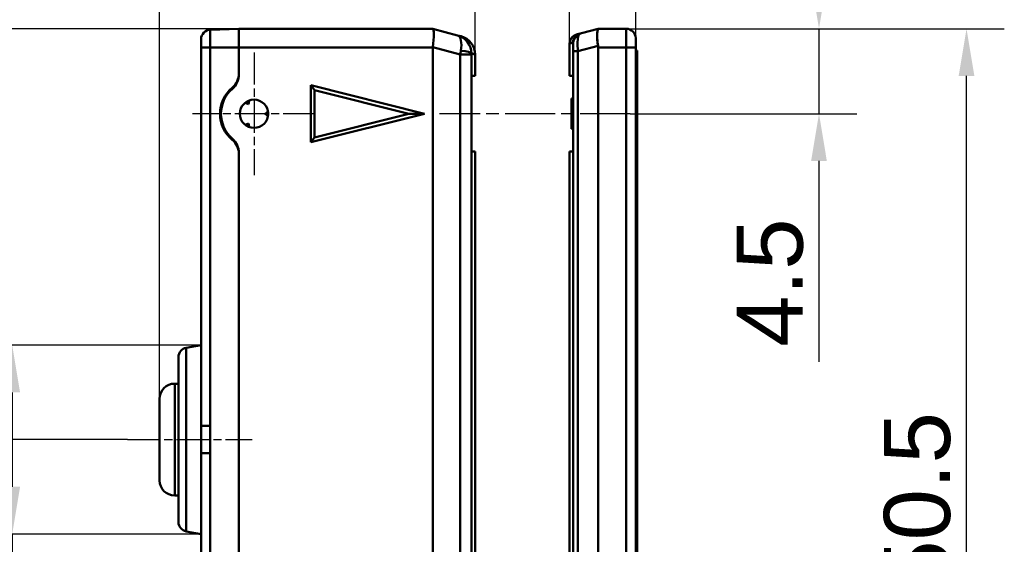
# Model space of a CAD drawing. Header units: millimetres. Extents: x -201 to 158, y 22 to 322.
# Tile 17 of 40: x -166 to -114, y 266 to 294. Entities that reach past the tile are written whole.
import ezdxf

# ---------------------------------------------------------------- set-up
doc = ezdxf.new("R2010")
doc.units = ezdxf.units.MM
doc.linetypes.add('CHAIN', pattern=[0.3543, 0.2362, -0.0295, 0.0591, -0.0295])
for name, color, linetype, lineweight in [('Bemaßungen(DIN)', 179, 'Continuous', 25), ('Mittellinie(DIN)', 179, 'CHAIN', 25), ('Mittelpunktmarkierung(DIN)', 179, 'Continuous', 25), ('Sichtbare Kanten(DIN)', 179, 'Continuous', 50)]:
    doc.layers.add(name, color=color, linetype=linetype, lineweight=lineweight)
doc.styles.add('STANDARD-BSI~0', font='arial.ttf')
doc.dimstyles.new('Katalogzeichnungen', dxfattribs={"dimtxt": 3.5, "dimasz": 2.5, "dimexe": 2, "dimexo": 0, "dimgap": 0.8, "dimtad": 1, "dimrnd": 1e-08, "dimdsep": 46, "dimtxsty": 'STANDARD-BSI~0', "dimcen": 0.09, "dimdle": 10, "dimclrd": 250, "dimclre": 250, "dimclrt": 250, "dimazin": 2, "dimtfac": 1, "dimtmove": 0, "dimatfit": 3, "dimfxl": 1, "dimtolj": 1, "dimtzin": 0, "dimlwd": 25, "dimlwe": 25, "dimarcsym": 0})

# ---------------------------------------------------------------- blocks, each defined once
blk = doc.blocks.new('*D4')
at = {"layer": 'Bemaßungen(DIN)', "color": 250, "linetype": 'Continuous', "lineweight": 25}
for p, q in [((-141.815, 292.142), (-141.815, 311.69)), ((-136.815, 292.721), (-136.815, 311.69)), ((-144.315, 309.69), (-146.815, 309.69)), ((-141.815, 309.69), (-136.815, 309.69)), ((-134.315, 309.69), (-131.815, 309.69))]:
    blk.add_line(p, q, dxfattribs=at)
at = {"layer": 'Bemaßungen(DIN)', "color": 250, "linetype": 'Continuous'}
for points in [[(-144.315, 310.106), (-144.315, 309.273), (-141.815, 309.69)], [(-134.315, 310.106), (-134.315, 309.273), (-136.815, 309.69)]]:
    blk.add_solid(points, dxfattribs=at)
at = {"layer": 'Defpoints', "color": 0, "linetype": 'Continuous'}
for p in [(-136.815, 309.69), (-136.815, 292.721), (-141.815, 292.142)]:
    blk.add_point(p, dxfattribs=at)
at = {"layer": 'Bemaßungen(DIN)', "color": 250, "linetype": 'Continuous', "lineweight": 25, "insert": (-140.476, 314.049), "char_height": 3.5, "attachment_point": 1, "style": 'STANDARD-BSI~0'}
blk.add_mtext('\\A1;5', dxfattribs=at)
blk = doc.blocks.new('*D5')
at = {"layer": 'Bemaßungen(DIN)', "color": 250, "linetype": 'Continuous', "lineweight": 25}
for p, q in [((-123.615, 296.01), (-123.615, 298.51)), ((-133.815, 293.51), (-121.615, 293.51)), ((-123.615, 293.51), (-123.615, 289.01)), ((-133.615, 289.01), (-121.615, 289.01)), ((-123.615, 286.51), (-123.615, 275.871))]:
    blk.add_line(p, q, dxfattribs=at)
at = {"layer": 'Bemaßungen(DIN)', "color": 250, "linetype": 'Continuous'}
for points in [[(-124.032, 296.01), (-123.199, 296.01), (-123.615, 293.51)], [(-124.032, 286.51), (-123.199, 286.51), (-123.615, 289.01)]]:
    blk.add_solid(points, dxfattribs=at)
at = {"layer": 'Defpoints', "color": 0, "linetype": 'Continuous'}
for p in [(-133.815, 293.51), (-133.615, 289.01), (-123.615, 289.01)]:
    blk.add_point(p, dxfattribs=at)
at = {"layer": 'Bemaßungen(DIN)', "color": 250, "linetype": 'Continuous', "lineweight": 25, "insert": (-127.975, 276.671), "char_height": 3.5, "attachment_point": 1, "rotation": 90, "style": 'STANDARD-BSI~0'}
blk.add_mtext('\\A1;4.5', dxfattribs=at)
blk = doc.blocks.new('*D6')
at = {"layer": 'Bemaßungen(DIN)', "color": 250, "linetype": 'Continuous', "lineweight": 25}
for p, q in [((-133.815, 293.51), (-113.807, 293.51)), ((-115.807, 245.51), (-115.807, 291.01)), ((-137.807, 243.01), (-113.807, 243.01))]:
    blk.add_line(p, q, dxfattribs=at)
at = {"layer": 'Bemaßungen(DIN)', "color": 250, "linetype": 'Continuous'}
for points in [[(-116.224, 291.01), (-115.391, 291.01), (-115.807, 293.51)], [(-116.224, 245.51), (-115.391, 245.51), (-115.807, 243.01)]]:
    blk.add_solid(points, dxfattribs=at)
at = {"layer": 'Defpoints', "color": 0, "linetype": 'Continuous'}
for p in [(-133.815, 293.51), (-115.807, 293.51), (-137.807, 243.01)]:
    blk.add_point(p, dxfattribs=at)
at = {"layer": 'Bemaßungen(DIN)', "color": 250, "linetype": 'Continuous', "lineweight": 25, "insert": (-120.181, 263.701), "char_height": 3.5, "attachment_point": 1, "rotation": 90, "style": 'STANDARD-BSI~0'}
blk.add_mtext('\\A1;50.5', dxfattribs=at)
blk = doc.blocks.new('*D13')
at = {"layer": 'Bemaßungen(DIN)', "color": 250, "linetype": 'Continuous', "lineweight": 25}
for p, q in [((-154.315, 293.51), (-175.92, 293.51)), ((-173.92, 291.01), (-173.92, 274.26)), ((-160.215, 271.76), (-175.92, 271.76))]:
    blk.add_line(p, q, dxfattribs=at)
at = {"layer": 'Bemaßungen(DIN)', "color": 250, "linetype": 'Continuous'}
for points in [[(-174.337, 291.01), (-173.503, 291.01), (-173.92, 293.51)], [(-174.337, 274.26), (-173.503, 274.26), (-173.92, 271.76)]]:
    blk.add_solid(points, dxfattribs=at)
at = {"layer": 'Defpoints', "color": 0, "linetype": 'Continuous'}
for p in [(-154.315, 293.51), (-173.92, 271.76), (-160.215, 271.76)]:
    blk.add_point(p, dxfattribs=at)
at = {"layer": 'Bemaßungen(DIN)', "color": 250, "linetype": 'Continuous', "lineweight": 25, "insert": (-178.294, 276.687), "char_height": 3.5, "attachment_point": 1, "rotation": 90, "style": 'STANDARD-BSI~0'}
blk.add_mtext('\\A1;21.75', dxfattribs=at)
blk = doc.blocks.new('*D14')
at = {"layer": 'Bemaßungen(DIN)', "color": 250, "linetype": 'Continuous', "lineweight": 25}
for p, q in [((-156.315, 276.76), (-168.315, 276.76)), ((-166.315, 274.26), (-166.315, 269.26)), ((-156.315, 266.76), (-168.315, 266.76)), ((-166.315, 266.76), (-166.315, 253.675))]:
    blk.add_line(p, q, dxfattribs=at)
at = {"layer": 'Bemaßungen(DIN)', "color": 250, "linetype": 'Continuous'}
for points in [[(-166.732, 274.26), (-165.899, 274.26), (-166.315, 276.76)], [(-166.732, 269.26), (-165.899, 269.26), (-166.315, 266.76)]]:
    blk.add_solid(points, dxfattribs=at)
at = {"layer": 'Defpoints', "color": 0, "linetype": 'Continuous'}
for p in [(-156.315, 276.76), (-166.315, 266.76), (-156.315, 266.76)]:
    blk.add_point(p, dxfattribs=at)
at = {"layer": 'Bemaßungen(DIN)', "color": 250, "linetype": 'Continuous', "lineweight": 25, "insert": (-172.382, 254.475), "char_height": 3.5, "attachment_point": 1, "rotation": 90, "style": 'STANDARD-BSI~0'}
blk.add_mtext('\\A1;\\fAIGDT|b0|i0;\\H3.5000;n\\fArial|b0|i0;\\H3.5000;10', dxfattribs=at)
blk = doc.blocks.new('*D15')
at = {"layer": 'Bemaßungen(DIN)', "color": 250, "linetype": 'Continuous', "lineweight": 25}
for p, q in [((-154.315, 293.51), (-184.12, 293.51)), ((-182.12, 250.01), (-182.12, 291.01)), ((-163.315, 247.51), (-184.12, 247.51))]:
    blk.add_line(p, q, dxfattribs=at)
at = {"layer": 'Bemaßungen(DIN)', "color": 250, "linetype": 'Continuous'}
for points in [[(-182.536, 291.01), (-181.703, 291.01), (-182.12, 293.51)], [(-182.536, 250.01), (-181.703, 250.01), (-182.12, 247.51)]]:
    blk.add_solid(points, dxfattribs=at)
at = {"layer": 'Defpoints', "color": 0, "linetype": 'Continuous'}
for p in [(-182.12, 293.51), (-154.315, 293.51), (-163.315, 247.51)]:
    blk.add_point(p, dxfattribs=at)
at = {"layer": 'Bemaßungen(DIN)', "color": 250, "linetype": 'Continuous', "lineweight": 25, "insert": (-186.494, 267.934), "char_height": 3.5, "attachment_point": 1, "rotation": 90, "style": 'STANDARD-BSI~0'}
blk.add_mtext('\\A1;46', dxfattribs=at)
blk = doc.blocks.new('*D16')
at = {"layer": 'Bemaßungen(DIN)', "color": 250, "linetype": 'Continuous', "lineweight": 25}
for p, q in [((-154.315, 293.51), (-198.48, 293.51)), ((-196.48, 291.01), (-196.48, 232.01)), ((-158.315, 229.51), (-198.48, 229.51))]:
    blk.add_line(p, q, dxfattribs=at)
at = {"layer": 'Bemaßungen(DIN)', "color": 250, "linetype": 'Continuous'}
for points in [[(-196.896, 291.01), (-196.063, 291.01), (-196.48, 293.51)], [(-196.896, 232.01), (-196.063, 232.01), (-196.48, 229.51)]]:
    blk.add_solid(points, dxfattribs=at)
at = {"layer": 'Defpoints', "color": 0, "linetype": 'Continuous'}
for p in [(-154.315, 293.51), (-196.48, 229.51), (-158.315, 229.51)]:
    blk.add_point(p, dxfattribs=at)
at = {"layer": 'Bemaßungen(DIN)', "color": 250, "linetype": 'Continuous', "lineweight": 25, "insert": (-200.854, 259.001), "char_height": 3.5, "attachment_point": 1, "rotation": 90, "style": 'STANDARD-BSI~0'}
blk.add_mtext('\\A1;64', dxfattribs=at)
blk = doc.blocks.new('*D17')
at = {"layer": 'Bemaßungen(DIN)', "color": 250, "linetype": 'Continuous', "lineweight": 25}
for p, q in [((-158.515, 273.92), (-158.515, 319.493)), ((-133.315, 292.51), (-133.315, 319.493)), ((-135.815, 317.493), (-156.015, 317.493))]:
    blk.add_line(p, q, dxfattribs=at)
at = {"layer": 'Bemaßungen(DIN)', "color": 250, "linetype": 'Continuous'}
for points in [[(-156.015, 317.91), (-156.015, 317.077), (-158.515, 317.493)], [(-135.815, 317.91), (-135.815, 317.077), (-133.315, 317.493)]]:
    blk.add_solid(points, dxfattribs=at)
at = {"layer": 'Defpoints', "color": 0, "linetype": 'Continuous'}
for p in [(-158.515, 317.493), (-133.315, 292.51), (-158.515, 273.92)]:
    blk.add_point(p, dxfattribs=at)
at = {"layer": 'Bemaßungen(DIN)', "color": 250, "linetype": 'Continuous', "lineweight": 25, "insert": (-150.473, 321.867), "char_height": 3.5, "attachment_point": 1, "style": 'STANDARD-BSI~0'}
blk.add_mtext('\\A1;25.2', dxfattribs=at)
blk = doc.blocks.new('*D21')
at = {"layer": 'Bemaßungen(DIN)', "color": 250, "linetype": 'Continuous', "lineweight": 25}
for p, q in [((-136.815, 292.721), (-136.815, 304.721)), ((-133.315, 293.01), (-133.315, 304.721)), ((-139.315, 302.721), (-141.815, 302.721)), ((-136.815, 302.721), (-133.315, 302.721)), ((-130.815, 302.721), (-120.32, 302.721))]:
    blk.add_line(p, q, dxfattribs=at)
at = {"layer": 'Bemaßungen(DIN)', "color": 250, "linetype": 'Continuous'}
for points in [[(-139.315, 303.137), (-139.315, 302.304), (-136.815, 302.721)], [(-130.815, 303.137), (-130.815, 302.304), (-133.315, 302.721)]]:
    blk.add_solid(points, dxfattribs=at)
at = {"layer": 'Defpoints', "color": 0, "linetype": 'Continuous'}
for p in [(-133.315, 302.721), (-133.315, 293.01), (-136.815, 292.721)]:
    blk.add_point(p, dxfattribs=at)
at = {"layer": 'Bemaßungen(DIN)', "color": 250, "linetype": 'Continuous', "lineweight": 25, "insert": (-127.515, 307.097), "char_height": 3.5, "attachment_point": 1, "style": 'STANDARD-BSI~0'}
blk.add_mtext('\\A1;3.5', dxfattribs=at)

msp = doc.modelspace()

# ---------------------------------------------------------------- linework, layer by layer
at = {"layer": 'Mittellinie(DIN)', "linetype": 'CHAIN', "ltscale": 11.206182}
msp.add_line((-133.6155, 289.0099), (-143.7003, 289.0099), dxfattribs=at)
at = {"layer": 'Mittellinie(DIN)', "linetype": 'CHAIN', "ltscale": 7.333869}
msp.add_line((-160.2155, 271.7599), (-153.6155, 271.7599), dxfattribs=at)
at = {"layer": 'Mittelpunktmarkierung(DIN)', "linetype": 'CHAIN', "ltscale": 7.222748}
for p, q in [((-153.5155, 292.2599), (-153.5155, 285.7599)), ((-150.2655, 289.0099), (-156.7655, 289.0099))]:
    msp.add_line(p, q, dxfattribs=at)
at = {"layer": 'Sichtbare Kanten(DIN)'}
for p, q in [((-154.3155, 293.5099), (-155.8329, 293.457)), ((-154.3155, 293.5099), (-155.8329, 293.457)), ((-154.3155, 293.5099), (-155.8329, 293.457)), ((-155.8329, 293.457), (-155.8329, 292.5099)), ((-155.8329, 292.5099), (-155.8329, 293.457)), ((-155.8329, 293.457), (-155.8329, 292.5099)), ((-155.8329, 292.5099), (-155.8329, 293.457)), ((-154.3155, 292.5099), (-154.3155, 293.5099)), ((-154.3155, 293.5099), (-154.3155, 292.5099)), ((-154.3155, 293.5099), (-154.3155, 292.5099)), ((-144.0556, 293.5099), (-154.3155, 293.5099)), ((-154.3155, 292.5099), (-154.3155, 293.5099)), ((-144.0556, 293.5099), (-144.0535, 293.5094)), ((-144.0556, 293.5099), (-144.0535, 293.5094)), ((-142.7402, 293.1575), (-144.0535, 293.5094)), ((-142.7402, 293.1575), (-144.0535, 293.5094)), ((-135.2994, 293.5105), (-136.1863, 293.2729)), ((-133.8155, 293.5099), (-135.3016, 293.5099)), ((-133.8155, 293.5099), (-133.8155, 292.5099)), ((-133.8155, 292.5099), (-133.8155, 293.5099)), ((-156.3155, 292.5099), (-156.3155, 292.9573)), ((-156.3155, 292.5099), (-156.3155, 292.9573)), ((-156.3155, 292.9573), (-156.3155, 292.5099)), ((-142.5576, 293.1086), (-142.7402, 293.1575)), ((-142.5576, 293.1086), (-142.7402, 293.1575)), ((-136.2725, 293.2498), (-136.4444, 293.2037)), ((-133.3155, 293.0099), (-133.3155, 292.5099)), ((-155.8329, 292.5099), (-156.3155, 292.5099)), ((-156.3155, 292.5099), (-155.8329, 292.5099)), ((-156.3155, 292.5099), (-156.3155, 272.4839)), ((-155.8329, 292.5099), (-156.3155, 292.5099)), ((-156.3155, 272.4839), (-156.3155, 292.5099)), ((-155.8329, 292.5099), (-154.3155, 292.5099)), ((-154.3155, 292.5099), (-155.8329, 292.5099)), ((-155.8329, 292.5099), (-155.8329, 272.4839)), ((-154.3155, 292.5099), (-155.8329, 292.5099)), ((-155.8329, 292.5099), (-155.8329, 272.4839)), ((-155.8329, 272.4839), (-155.8329, 292.5099)), ((-155.8329, 292.5099), (-154.3155, 292.5099)), ((-154.3155, 291.089), (-154.3155, 292.5099)), ((-154.3155, 292.5099), (-144.0556, 292.5099)), ((-154.3155, 292.5099), (-154.3155, 291.1547)), ((-154.3155, 291.1547), (-154.3155, 292.5099)), ((-154.3155, 291.1547), (-154.3155, 292.5099)), ((-154.3155, 291.089), (-154.3155, 292.5099)), ((-154.3155, 292.5099), (-144.0556, 292.5099)), ((-154.3155, 292.5099), (-144.0556, 292.5099)), ((-144.0556, 292.5099), (-144.0556, 240.6723)), ((-144.0556, 292.5099), (-144.0556, 240.6723)), ((-144.0556, 292.5099), (-144.0556, 240.6723)), ((-142.5985, 292.1536), (-144.0535, 292.5435)), ((-144.0535, 292.5435), (-142.5985, 292.1536)), ((-136.8155, 292.7205), (-136.6426, 292.7668)), ((-136.8155, 292.7205), (-136.6426, 292.7668)), ((-136.8155, 291.0099), (-136.8155, 292.7205)), ((-136.3707, 292.3222), (-135.3097, 292.6065)), ((-136.3707, 292.3222), (-135.3097, 292.6065)), ((-135.3016, 292.5099), (-133.8155, 292.5099)), ((-135.3016, 230.01), (-135.3016, 292.5099)), ((-135.3016, 292.5099), (-133.8155, 292.5099)), ((-135.3016, 292.5099), (-135.3016, 230.01)), ((-133.8155, 292.5099), (-133.8155, 231.5099)), ((-133.3155, 292.5099), (-133.8155, 292.5099)), ((-133.8155, 292.5099), (-133.3155, 292.5099)), ((-133.8155, 292.5099), (-133.8155, 231.5099)), ((-133.3155, 231.5099), (-133.3155, 292.5099)), ((-133.2355, 292.3599), (-133.3155, 292.3599)), ((-133.2355, 292.3599), (-133.3155, 292.3599)), ((-133.2355, 292.3599), (-133.3155, 292.3599)), ((-133.2355, 292.3599), (-133.3155, 292.3599)), ((-133.2355, 291.8599), (-133.2355, 292.3599)), ((-133.2355, 292.3599), (-133.2355, 291.8599)), ((-133.2355, 292.3599), (-133.2355, 291.8599)), ((-133.2355, 291.8599), (-133.2355, 292.3599)), ((-142.5985, 241.9091), (-142.5985, 292.1536)), ((-142.5985, 292.1536), (-142.5985, 241.9091)), ((-142.5985, 292.1536), (-142.0064, 292.1536)), ((-142.0064, 292.1536), (-142.5985, 292.1536)), ((-142.0064, 243.1578), (-142.0064, 292.1536)), ((-142.0064, 292.1536), (-142.0064, 291.0099)), ((-142.0062, 292.1932), (-141.8155, 292.1421)), ((-141.8155, 292.1421), (-142.0062, 292.1932)), ((-141.8155, 291.0099), (-141.8155, 292.1421)), ((-136.3707, 292.3222), (-136.6202, 292.3222)), ((-136.6202, 292.3222), (-136.3707, 292.3222)), ((-136.6202, 292.3222), (-136.6202, 243.0746)), ((-136.6202, 292.3222), (-136.6202, 291.0099)), ((-136.3707, 241.7598), (-136.3707, 292.3222)), ((-136.3707, 241.7598), (-136.3707, 292.3222)), ((-133.3155, 291.8599), (-133.2355, 291.8599)), ((-133.3155, 291.8599), (-133.2355, 291.8599)), ((-133.3155, 291.8599), (-133.2355, 291.8599)), ((-133.2355, 237.2099), (-133.2355, 291.8599)), ((-133.2355, 291.8599), (-133.2355, 237.2099)), ((-133.2355, 291.8599), (-133.2355, 237.2099)), ((-154.3571, 290.8692), (-154.3399, 290.8692)), ((-154.3571, 290.8692), (-154.3399, 290.8692)), ((-154.3571, 290.8692), (-154.3399, 290.8692)), ((-142.0064, 291.0099), (-141.8155, 291.0099)), ((-142.0064, 291.0099), (-141.8155, 291.0099)), ((-142.0064, 287.0099), (-142.0064, 291.0099)), ((-136.6202, 291.0099), (-136.8155, 291.0099)), ((-136.8155, 291.0099), (-136.6202, 291.0099)), ((-136.6202, 291.0099), (-136.6202, 287.0099)), ((-144.4909, 289.0099), (-150.5155, 290.5161)), ((-150.5155, 290.5161), (-150.5155, 287.5038)), ((-144.4909, 289.0099), (-150.5155, 290.5161)), ((-150.3155, 290.2599), (-150.5155, 290.5161)), ((-150.5155, 290.5161), (-150.3155, 290.2599)), ((-150.5155, 290.5161), (-150.5155, 287.5038)), ((-144.4909, 289.0099), (-150.5155, 290.5161)), ((-150.5155, 290.5161), (-150.5155, 287.5038)), ((-150.3155, 290.2599), (-145.3155, 289.0099)), ((-150.3155, 287.7599), (-150.3155, 290.2599)), ((-150.3155, 290.2599), (-150.3155, 287.7599)), ((-145.3155, 289.0099), (-150.3155, 290.2599)), ((-136.7155, 288.2099), (-136.7155, 289.8099)), ((-136.6202, 289.8099), (-136.7155, 289.8099)), ((-153.9909, 289.5889), (-153.8122, 289.5239)), ((-153.9909, 289.5889), (-153.8122, 289.5239)), ((-153.9909, 289.5889), (-153.8122, 289.5239)), ((-153.8122, 289.5239), (-153.7792, 289.7111)), ((-153.8122, 289.5239), (-153.7792, 289.7111)), ((-153.8122, 289.5239), (-153.7792, 289.7111)), ((-152.7764, 289.1321), (-152.922, 289.0099)), ((-152.7764, 289.1321), (-152.922, 289.0099)), ((-152.922, 289.0099), (-152.7764, 288.8877)), ((-152.922, 289.0099), (-152.7764, 288.8877)), ((-150.5155, 287.5038), (-144.4909, 289.0099)), ((-150.5155, 287.5038), (-144.4909, 289.0099)), ((-150.5155, 287.5038), (-144.4909, 289.0099)), ((-150.3155, 287.7599), (-145.3155, 289.0099)), ((-145.3155, 289.0099), (-150.3155, 287.7599)), ((-144.4909, 289.0099), (-145.3155, 289.0099)), ((-145.3155, 289.0099), (-144.4909, 289.0099)), ((-153.8122, 288.496), (-153.9909, 288.431)), ((-153.8122, 288.496), (-153.9909, 288.431)), ((-153.8122, 288.496), (-153.9909, 288.431)), ((-153.7792, 288.3088), (-153.8122, 288.496)), ((-153.7792, 288.3088), (-153.8122, 288.496)), ((-153.7792, 288.3088), (-153.8122, 288.496)), ((-136.6202, 288.2099), (-136.7155, 288.2099)), ((-150.3155, 287.7599), (-150.5155, 287.5038)), ((-150.5155, 287.5038), (-150.3155, 287.7599)), ((-154.3155, 252.7061), (-154.3155, 286.9309)), ((-154.3155, 252.7061), (-154.3155, 286.9309)), ((-154.3155, 252.7061), (-154.3155, 286.9309)), ((-154.3155, 253.8608), (-154.3155, 286.8652)), ((-154.3155, 253.8608), (-154.3155, 286.8652)), ((-142.0064, 287.0099), (-142.0064, 243.1578)), ((-141.8155, 287.0099), (-142.0064, 287.0099)), ((-141.8155, 243.8099), (-141.8155, 287.0099)), ((-136.8155, 244.0099), (-136.8155, 287.0099)), ((-136.8155, 287.0099), (-136.6202, 287.0099)), ((-136.6202, 287.0099), (-136.8155, 287.0099)), ((-136.6202, 287.0099), (-136.6202, 243.0746)), ((-157.1023, 276.6212), (-156.3155, 276.7599)), ((-157.1023, 276.6212), (-156.3155, 276.7599)), ((-157.1023, 266.8987), (-157.1023, 276.6212)), ((-157.1023, 276.6212), (-157.1023, 266.8987)), ((-157.1023, 276.6212), (-157.1023, 266.8987)), ((-157.1023, 266.8987), (-157.1023, 276.6212)), ((-157.5155, 276.1288), (-157.5155, 267.3911)), ((-157.5155, 267.3911), (-157.5155, 276.1288)), ((-157.5155, 267.3911), (-157.5155, 276.1288)), ((-157.5155, 276.1288), (-157.5155, 267.3911)), ((-157.7155, 268.7999), (-157.7155, 274.7199)), ((-157.7155, 274.7199), (-157.5155, 274.7199)), ((-157.7155, 274.7199), (-157.7155, 268.7999)), ((-157.7155, 268.7999), (-157.7155, 274.7199)), ((-157.7155, 274.7199), (-157.5155, 274.7199)), ((-157.7155, 274.7199), (-157.7155, 268.7999)), ((-158.5155, 273.9199), (-158.5155, 269.5999)), ((-158.5155, 269.5999), (-158.5155, 273.9199)), ((-158.5155, 269.5999), (-158.5155, 273.9199)), ((-158.5155, 273.9199), (-158.5155, 269.5999)), ((-156.3155, 272.4839), (-156.3155, 271.036)), ((-156.3155, 272.4839), (-155.8329, 272.4839)), ((-156.3155, 271.036), (-156.3155, 272.4839)), ((-156.3155, 272.4839), (-155.8329, 272.4839)), ((-156.3155, 271.036), (-156.3155, 272.4839)), ((-155.8329, 272.4839), (-156.3155, 272.4839)), ((-156.3155, 272.4839), (-156.3155, 271.036)), ((-155.8329, 271.036), (-156.3155, 271.036)), ((-155.8329, 271.036), (-156.3155, 271.036)), ((-156.3155, 271.036), (-155.8329, 271.036)), ((-156.3155, 271.036), (-156.3155, 251.5514)), ((-155.8329, 271.036), (-155.8329, 251.83)), ((-155.8329, 271.036), (-155.8329, 251.83)), ((-155.8329, 251.83), (-155.8329, 271.036)), ((-157.7155, 268.7999), (-157.5155, 268.7999)), ((-157.7155, 268.7999), (-157.5155, 268.7999)), ((-157.1023, 266.8987), (-156.3155, 266.7599)), ((-157.1023, 266.8987), (-156.3155, 266.7599))]:
    msp.add_line(p, q, dxfattribs=at)
msp.add_circle((-153.5155, 289.0099), 0.75, dxfattribs=at)
msp.add_circle((-153.5155, 289.0099), 0.75, dxfattribs=at)
msp.add_circle((-153.5155, 289.0099), 0.75, dxfattribs=at)
for centre, radius, start, end in [((-155.8155, 292.9573), 0.5, 92, 180), ((-155.8155, 292.9573), 0.5, 92, 180), ((-155.8155, 292.9573), 0.5, 92, 180), ((-133.8155, 293.0099), 0.5, 0, 90), ((-155.3155, 291.1547), 1, 310.0052, 0), ((-155.3155, 291.1547), 1, 310.0052, 0), ((-155.3155, 291.1547), 1, 310.0052, 0), ((-155.3155, 291.089), 1, 310.88519, 0), ((-155.3155, 291.089), 1, 310.88519, 0), ((-153.5155, 289.0099), 1.8, 130.0052, 229.9948), ((-153.5155, 289.0099), 1.8, 130.0052, 229.9948), ((-153.5155, 289.0099), 1.75, 130.88519, 229.11481), ((-153.5155, 289.0099), 1.75, 130.88519, 229.11481), ((-153.5155, 289.0099), 1.75, 130.88519, 229.11481), ((-153.5155, 289.0099), 0.7411, 110.97558, 129.01767), ((-153.5155, 289.0099), 0.7411, 110.97558, 129.01767), ((-153.5155, 289.0099), 0.71, 112.49873, 127.50127), ((-153.5155, 289.0099), 0.71, 112.49873, 127.50127), ((-153.5155, 289.0099), 0.71, 352.49873, 7.50127), ((-153.5155, 289.0099), 0.71, 352.49873, 7.50127), ((-153.5155, 289.0099), 0.7411, 350.98386, 9.01614), ((-153.5155, 289.0099), 0.7411, 350.98386, 9.01614), ((-153.5155, 289.0099), 0.7411, 230.98233, 249.02442), ((-153.5155, 289.0099), 0.7411, 230.98233, 249.02442), ((-153.5155, 289.0099), 0.71, 232.49873, 247.50127), ((-153.5155, 289.0099), 0.71, 232.49873, 247.50127), ((-155.3155, 286.9309), 1, 0, 49.11481), ((-155.3155, 286.9309), 1, 0, 49.11481), ((-155.3155, 286.8652), 1, 0, 49.9948), ((-155.3155, 286.8652), 1, 0, 49.9948), ((-155.3155, 286.8652), 1, 0, 49.9948), ((-157.0155, 276.1288), 0.5, 100, 180), ((-157.0155, 276.1288), 0.5, 100, 180), ((-157.7155, 273.9199), 0.8, 90, 180), ((-157.7155, 273.9199), 0.8, 90, 180), ((-157.7155, 269.5999), 0.8, 180, 270), ((-157.7155, 269.5999), 0.8, 180, 270), ((-157.0155, 267.3911), 0.5, 180, 260), ((-157.0155, 267.3911), 0.5, 180, 260)]:
    msp.add_arc(centre, radius, start, end, dxfattribs=at)
for centre, major_axis, ratio, start_param, end_param in [((-144.1873, 292.5099), (0.1316, 0.9999), 0.127312, 4.7626671, 6.2664259), ((-144.1873, 292.5099), (-0.1316, -0.9999), 0.127312, 1.6210745, 3.1248333), ((-142.999, 292.1916), (-0.2588, -0.9659), 0.3935757, 1.8323407, 3.1415927), ((-142.999, 292.1916), (0.2588, 0.9659), 0.9923095, 4.9739333, 6.2831853), ((-142.999, 292.1916), (-0.2588, -0.9659), 0.9923095, 1.8323407, 3.1415927), ((-142.999, 292.1916), (0.2588, 0.9659), 0.3935757, 4.9739333, 6.2831853), ((-142.8164, 292.1426), (-0.9669, 0.2591), 0.99898, 3.403137, 4.712389), ((-136.315, 292.7208), (-0.4835, -0.1295), 0.99898, 4.712389, 6.0216409), ((-136.315, 292.7208), (-0.4835, -0.1295), 0.99898, 4.712389, 6.0216409), ((-136.1431, 292.7668), (-0.1294, 0.483), 0.99898, 0, 1.309252), ((-136.1431, 292.7668), (-0.1294, 0.483), 0.99898, 0, 1.309252), ((-136.1341, 292.7333), (-0.4962, -0.0612), 0.9418346, 5.0231308, 6.1530282), ((-136.1341, 292.7333), (-0.4962, -0.0612), 0.9418346, 5.0231308, 6.1530282), ((-136.1466, 292.2483), (0.1196, -1.0027), 0.212769, 3.5473518, 4.6132641), ((-136.1466, 292.2483), (-0.1196, 1.0027), 0.212769, 0.4057592, 1.4716714), ((-135.9275, 292.307), (-0.2588, 0.9659), 0.4870585, 0, 0.3751106), ((-140.3236, 292.5099), (-3.7321, 0), 0.2679492, 6.2496666, 6.2831853), ((-140.3236, 292.5099), (-3.7321, 0), 0.2679492, 6.2496666, 6.2831853), ((-136.667, 290.2313), (0.0247, 2.5356), 0.0218813, 6.1203639, 6.2892746), ((-136.6461, 292.2483), (0.0037, 0.5186), 0.0493543, 4.8557637, 5.9216759), ((-136.6461, 292.2483), (0.0037, 0.5186), 0.0493543, 4.8557637, 5.9216759), ((-137.0337, 292.5099), (-1.7321, 0), 0.5773503, 3.1415927, 3.2382743), ((-137.0337, 292.5099), (-1.7321, 0), 0.5773503, 3.1415927, 3.2382743), ((-142.7964, 292.1373), (-0.2045, -0.9804), 0.1904206, 1.6271191, 1.821626), ((-142.7964, 292.1373), (0.2045, 0.9804), 0.1904206, 4.7687118, 4.9632186), ((-142.8054, 292.1932), (0.8, -0.0071), 0.198875, 0.0445232, 1.2671014), ((-142.8054, 292.1932), (0.8, -0.0071), 0.198875, 0.0445232, 1.2671014), ((-141.9972, 292.1373), (-0.0007, 0.2072), 0.0440021, 1.2972978, 1.4918047), ((-141.9972, 292.1373), (0.0007, -0.2072), 0.0440021, 4.4388904, 4.6333973)]:
    msp.add_ellipse(centre, major_axis=major_axis, ratio=ratio, start_param=start_param, end_param=end_param, dxfattribs=at)
for points, knots in [([(-135.3016, 293.5099), (-135.3005, 293.5099), (-135.3081, 293.5055), (-135.3233, 293.447), (-135.3384, 293.3884), (-135.3473, 293.3107), (-135.3521, 293.2323), (-135.3616, 293.0757), (-135.3478, 292.8334), (-135.3097, 292.6065)], [0, 0, 0, 0, 0.25, 0.25, 0.25, 0.5, 0.5, 0.5, 1, 1, 1, 1]), ([(-135.3097, 292.6065), (-135.3181, 292.6561), (-135.3252, 292.7057), (-135.3311, 292.7539), (-135.3441, 292.8594), (-135.3515, 292.9621), (-135.3539, 293.0536), (-135.3563, 293.1477), (-135.3535, 293.2326), (-135.347, 293.3011), (-135.3407, 293.3678), (-135.3306, 293.4208), (-135.3208, 293.456), (-135.311, 293.4914), (-135.2999, 293.5099), (-135.3016, 293.5099)], [0, 0, 0, 0, 0.1019298, 0.1019298, 0.1019298, 0.3245055, 0.3245055, 0.3245055, 0.5534079, 0.5534079, 0.5534079, 0.7763134, 0.7763134, 0.7763134, 1, 1, 1, 1]), ([(-155.8329, 272.4839), (-155.8329, 272.4223), (-155.8334, 272.3016), (-155.8344, 272.1411), (-155.8353, 271.9806), (-155.8357, 271.8599), (-155.8357, 271.7453), (-155.8357, 271.5161), (-155.8348, 271.2747), (-155.8329, 271.036)], [0, 0, 0, 0, 0.25, 0.25, 0.25, 0.5, 0.5, 0.5, 1, 1, 1, 1]), ([(-155.8329, 271.036), (-155.8329, 271.2773), (-155.8357, 271.5186), (-155.8357, 272.0012), (-155.8329, 272.2426), (-155.8329, 272.4839)], [-0.0033935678, -0.0033935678, -0.0033935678, -0.0033935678, -0.0026620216, -0.0026620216, -0.0019304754, -0.0019304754, -0.0019304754, -0.0019304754]), ([(-155.8329, 272.4839), (-155.8329, 272.4223), (-155.8334, 272.3016), (-155.8344, 272.1411), (-155.8353, 271.9806), (-155.8357, 271.8599), (-155.8357, 271.7453), (-155.8357, 271.5161), (-155.8348, 271.2747), (-155.8329, 271.036)], [0, 0, 0, 0, 0.25, 0.25, 0.25, 0.5, 0.5, 0.5, 1, 1, 1, 1]), ([(-155.8329, 271.036), (-155.8329, 271.2773), (-155.8357, 271.5186), (-155.8357, 272.0012), (-155.8329, 272.2426), (-155.8329, 272.4839)], [-0.0033935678, -0.0033935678, -0.0033935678, -0.0033935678, -0.0026620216, -0.0026620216, -0.0019304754, -0.0019304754, -0.0019304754, -0.0019304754])]:
    msp.add_open_spline(points, degree=3, knots=knots, dxfattribs=at)
for points in [[(-136.3407, 293.1596), (-136.3184, 293.2143), (-136.2954, 293.2437), (-136.2725, 293.2498)], [(-136.6426, 292.7668), (-136.6395, 292.7677), (-136.6365, 292.7565), (-136.6336, 292.7333)]]:
    msp.add_open_spline(points, degree=3, dxfattribs=at)

# ---------------------------------------------------------------- dimensions: what is measured, and where the dimension line sits
at = {"layer": 'Bemaßungen(DIN)', "color": 250, "linetype": 'Continuous', "lineweight": 25}
for base, p1, p2, override, picture, middle in [((-158.5155, 317.4934), (-133.3155, 292.5099), (-158.5155, 273.9199), {"dimdec": 2, "dimtp": 0, "dimtm": 0, "dimtdec": 2, "dimtofl": 0, "dimatfit": 1}, '*D17', (-145.9155, 317.4934)), ((-136.8155, 309.6895), (-141.8155, 292.1421), (-136.8155, 292.7205), {"dimdec": 2, "dimtp": 0, "dimtm": 0, "dimtdec": 2, "dimtofl": 1, "dimatfit": 1}, '*D4', (-139.3155, 309.6895)), ((-133.3155, 302.7205), (-136.8155, 292.7205), (-133.3155, 293.0099), {"dimdec": 2, "dimtp": 0, "dimtm": 0, "dimtdec": 2, "dimtofl": 1, "dimatfit": 1}, '*D21', (-124.3175, 302.7205))]:
    dim = msp.add_linear_dim(base=base, p1=p1, p2=p2, dimstyle='Katalogzeichnungen', override=override, dxfattribs=at)
    dim.commit()
    dim.dimension.update_dxf_attribs({"geometry": picture, "text_midpoint": middle, "dimtype": 160})
for base, p1, p2, angle, override, picture, middle in [((-123.6155, 289.0099), (-133.8155, 293.5099), (-133.6155, 289.0099), 90, {"dimdec": 2, "dimtp": 0, "dimtm": 0, "dimtdec": 2, "dimtofl": 1, "dimatfit": 1}, '*D5', (-123.6155, 279.9403)), ((-196.4798, 229.5099), (-154.3155, 293.5099), (-158.3155, 229.5099), 90, {"dimdec": 2, "dimtp": 0, "dimtm": 0, "dimtdec": 2, "dimtofl": 0, "dimatfit": 1}, '*D16', (-196.4798, 261.5099)), ((-182.1195, 293.5099), (-163.3155, 247.5099), (-154.3155, 293.5099), 90, {"dimdec": 2, "dimtp": 0, "dimtm": 0, "dimtdec": 2, "dimtofl": 0, "dimatfit": 1}, '*D15', (-182.1195, 270.5099)), ((-173.9202, 271.7599), (-154.3155, 293.5099), (-160.2155, 271.7599), 90, {"dimdec": 2, "dimtp": 0, "dimtm": 0, "dimtdec": 2, "dimtofl": 0, "dimatfit": 1}, '*D13', (-173.9202, 282.6349)), ((-115.8072, 293.5099), (-137.8072, 243.0099), (-133.8155, 293.5099), 270, {"dimdec": 2, "dimtp": 0, "dimtm": 0, "dimtdec": 2, "dimtofl": 0, "dimatfit": 1}, '*D6', (-115.8072, 268.2599))]:
    dim = msp.add_linear_dim(base=base, p1=p1, p2=p2, angle=angle, dimstyle='Katalogzeichnungen', override=override, dxfattribs=at)
    dim.commit()
    dim.dimension.update_dxf_attribs({"geometry": picture, "text_midpoint": middle, "dimtype": 160})
dim = msp.add_linear_dim(base=(-166.3155, 266.7599), p1=(-156.3155, 276.7599), p2=(-156.3155, 266.7599), angle=90, text='\\fAIGDT|b0|i0;\\H3.5000;n\\fArial|b0|i0;\\H3.5000;<>', dimstyle='Katalogzeichnungen', override={"dimdec": 2, "dimtp": 0, "dimtm": 0, "dimtdec": 2, "dimtofl": 0, "dimatfit": 2}, dxfattribs=at)
dim.commit()
dim.dimension.update_dxf_attribs({"geometry": '*D14', "text_midpoint": (-166.3155, 258.9673), "dimtype": 160})

doc.saveas('drawing.dxf')
